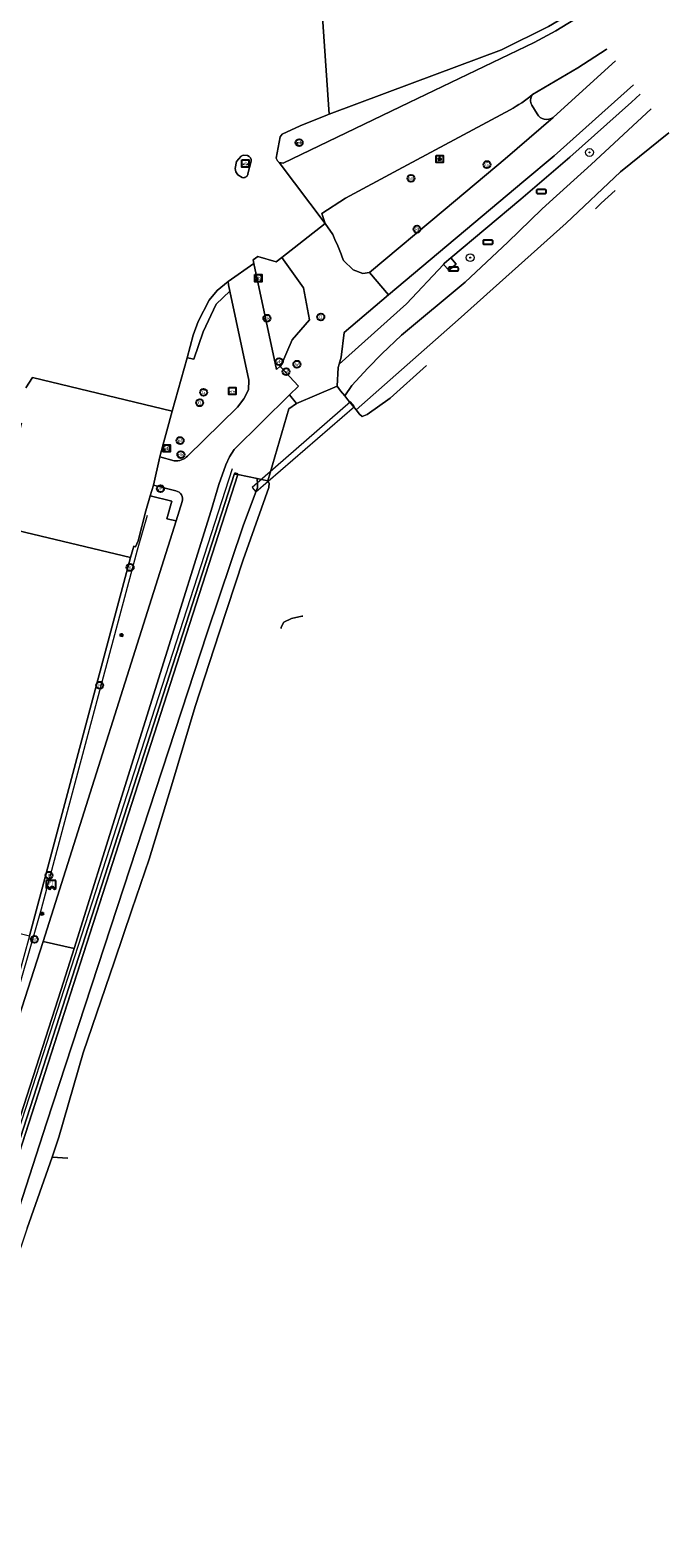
# Model space of a CAD drawing. Header units: metres. Extents: x 73718 to 76933, y 443658 to 446696.
# Tile 67 of 153: x 75021 to 75086, y 445392 to 445546. Entities that reach past the tile are written whole.
import ezdxf
from ezdxf.enums import TextEntityAlignment as Align

# ---------------------------------------------------------------- set-up
doc = ezdxf.new("R2010")
doc.units = ezdxf.units.M
for name, color, linetype, lineweight in [('B-WE-GK-BESCHOEIING-G', 130, 'GK-BESCHOEIING-SO', 18), ('B-WE-GK-KADEMUUR-G', 150, 'Continuous', 35), ('B-WE-GK-KEERWAND_DAMWAND-G', 30, 'Continuous', 18), ('B-WE-GR-BOOM-S', 90, 'Continuous', 25), ('B-WE-GR-GRAS-GV', 60, 'Continuous', 13), ('B-WE-IE-MEUBILAIR-S', 7, 'Continuous', 25), ('B-WE-IE-MEUBILAIR_WEGMEUBILAIR-G', 7, 'Continuous', 18), ('B-WE-KW-KUNSTWERK_DUIKER-GV', 170, 'Continuous', 18), ('B-WE-OG-TERREIN_ERF-GV', 7, 'Continuous', 18), ('B-WE-OG-TERREIN_OEVER-GV', 7, 'Continuous', 18), ('B-WE-OG-WATER_SLOOT-GV', 120, 'Continuous', 18), ('B-WE-OG-WEG-GV', 7, 'Continuous', 18), ('B-WE-VH-GESLOTENVERHARDING_ASFALT-GV', 10, 'Continuous', 18), ('B-WE-VH-GESLOTENVERHARDING_BETON-GV', 10, 'Continuous', 18), ('B-WE-VH-OPENVERHARDING_BETONELEMENT-GV', 30, 'Continuous', 18), ('B-WE-VH-OPENVERHARDING_BETONSTRAATSTEEN-GV', 30, 'Continuous', 18), ('B-WE-VH-OPENVERHARDING_TEGEL-GV', 30, 'Continuous', 18)]:
    doc.layers.add(name, color=color, linetype=linetype, lineweight=lineweight)
doc.styles.add('NLCS-ISO', font='NLCS-ISO.ttf')
doc.linetypes.add('GK-BESCHOEIING-SO', pattern='A,18,-3,[1,NLCS.SHX,S=0.6,R=0,X=0,Y=0],-3', length=24)

# ---------------------------------------------------------------- blocks, each defined once
blk = doc.blocks.new('SIE-MEUBILAIR_BORD_VERKEER-SO')
at = {"flags": 128}
blk.add_lwpolyline([(-1.8, 1.8), (1.8, 1.8), (1.8, -1.8), (-1.8, -1.8)], close=True, dxfattribs=at)
at = {"style": 'NLCS-ISO'}
blk.add_text('vb', height=1.8, dxfattribs=at).set_placement((0, 0), align=Align.MIDDLE_CENTER)
blk = doc.blocks.new('SIE-MEUBILAIR_BORD_WEGWIJZER-SO')
at = {"flags": 128}
blk.add_lwpolyline([(-1.8, 1.8), (1.8, 1.8), (1.8, -1.8), (-1.8, -1.8)], close=True, dxfattribs=at)
at = {"style": 'NLCS-ISO'}
blk.add_text('ww', height=1.8, dxfattribs=at).set_placement((0, 0), align=Align.MIDDLE_CENTER)
blk = doc.blocks.new('SIE-MEUBILAIR_KAST-SO')
at = {"flags": 128}
blk.add_lwpolyline([(-2, -1), (2, -1, 0.414214), (2.5, -0.5), (2.5, 0.5, 0.414214), (2, 1), (-2, 1, 0.414214), (-2.5, 0.5), (-2.5, -0.5, 0.414214)], format="xyb", close=True, dxfattribs=at)
blk = doc.blocks.new('SIE-MEUBILAIR_PAAL_DRUKKNOPPAAL-SO')
blk.add_circle((0, 0), 1.8)
at = {"style": 'NLCS-ISO'}
blk.add_text('dk', height=1.8, dxfattribs=at).set_placement((0, 0), align=Align.MIDDLE_CENTER)
blk = doc.blocks.new('SIE-MEUBILAIR_PAAL_VRI-SO')
blk.add_circle((0, 0), 1.8)
at = {"style": 'NLCS-ISO'}
blk.add_text('vri', height=1.8, dxfattribs=at).set_placement((0, 0), align=Align.MIDDLE_CENTER)
blk = doc.blocks.new('SIE-MEUBILAIR_PAAL_VERKEERSBORD-SO')
blk.add_circle((0, 0), 1.8)
at = {"style": 'NLCS-ISO'}
blk.add_text('vb', height=1.8, dxfattribs=at).set_placement((0, 0), align=Align.MIDDLE_CENTER)
blk = doc.blocks.new('SIE-MEUBILAIR_PAAL_LICHTMAST-SO')
for points in [[(-0.62, 0), (-1, 0)], [(-0.71, 0.71), (-0.44, 0.44)], [(0, 1), (0, 0.62)], [(0.44, 0.44), (0.71, 0.71)], [(1, 0), (0.62, 0)], [(-0.71, -0.71), (-0.44, -0.44)], [(0, -0.62), (0, -1)], [(0.44, -0.44), (0.71, -0.71)]]:
    blk.add_lwpolyline(points)
blk.add_circle((0, 0), 0.5)
blk = doc.blocks.new('SIE-MEUBILAIR_PAAL_HECTOMETER-SO')
blk.add_circle((0, 0), 1.8)
at = {"style": 'NLCS-ISO'}
blk.add_text('hm', height=1.8, dxfattribs=at).set_placement((0, 0), align=Align.MIDDLE_CENTER)
blk = doc.blocks.new('SIE-MEUBILAIR_PAAL_PORTAAL-SO')
blk.add_circle((0, 0), 1.8)
at = {"style": 'NLCS-ISO'}
blk.add_text('pt', height=1.8, dxfattribs=at).set_placement((0, 0), align=Align.MIDDLE_CENTER)
blk = doc.blocks.new('SIE-MEUBILAIR_PUT_GASPUT-SO')
blk.add_circle((0, 0), 1.8)
at = {"style": 'NLCS-ISO'}
blk.add_text('G', height=1.8, dxfattribs=at).set_placement((0, 0), align=Align.MIDDLE_CENTER)
blk = doc.blocks.new('SIE-MEUBILAIR_PUT_WATERLEIDINGPUT-SO')
blk.add_circle((0, 0), 1.8)
at = {"style": 'NLCS-ISO'}
blk.add_text('W', height=1.8, dxfattribs=at).set_placement((0, 0), align=Align.MIDDLE_CENTER)
blk = doc.blocks.new('SIE-MEUBILAIR_PUT_RIOOLPUT-SO')
blk.add_circle((0, 0), 1.8)
at = {"style": 'NLCS-ISO'}
blk.add_text('RI', height=1.8, dxfattribs=at).set_placement((0, 0), align=Align.MIDDLE_CENTER)
blk = doc.blocks.new('SIE-MEUBILAIR_PUT_KOLK-SO')
blk.add_circle((0, 0), 1.8)
at = {"style": 'NLCS-ISO'}
blk.add_text('K', height=1.8, dxfattribs=at).set_placement((0, 0), align=Align.MIDDLE_CENTER)
blk = doc.blocks.new('SIE-MEUBILAIR_SENSOR_FLITSER-SO')
for p, q in [((2.5, 1.25), (-2.5, 1.25)), ((-2.5, 1.25), (-2.5, -2.8125)), ((2.5, -2.8125), (2.5, 1.25))]:
    blk.add_line(p, q)
for centre, start, end in [((-1.875, -2.65625), 36.86989765, 143.13010235), ((-1.875, -2.96875), 36.86989765, 143.13010235), ((-1.875, -3.28125), 36.86989765, 143.13010235), ((-0.625, -1.71875), 216.86989765, 323.13010235), ((-0.625, -2.03125), 216.86989765, 323.13010235), ((-0.625, -2.34375), 216.86989765, 323.13010235), ((0.625, -2.65625), 36.86989765, 143.13010235), ((0.625, -2.96875), 36.86989765, 143.13010235), ((0.625, -3.28125), 36.86989765, 143.13010235), ((1.875, -1.71875), 216.86989765, 323.13010235), ((1.875, -2.03125), 216.86989765, 323.13010235), ((1.875, -2.34375), 216.86989765, 323.13010235)]:
    blk.add_arc(centre, 0.78125, start, end)
at = {"style": 'NLCS-ISO'}
blk.add_text('fl', height=1.8, dxfattribs=at).set_placement((0, 0), align=Align.MIDDLE_CENTER)
blk = doc.blocks.new('SGR-BOOM_GBKN-SO')
at = {"linetype": 'ByBlock', "lineweight": 18}
h = blk.add_hatch(color=0, dxfattribs=at)
h.dxf.hatch_style = 1
edge = h.paths.add_edge_path()
edge.add_arc((0, 0), 0.25, 0, 360)
at = {"color": 0, "linetype": 'ByBlock', "lineweight": 18}
for radius in [2, 0.25]:
    blk.add_circle((0, 0), radius, dxfattribs=at)
at = {"color": 0, "linetype": 'ByBlock', "lineweight": 18, "style": 'NLCS-ISO'}
blk.add_attdef('SOORT', (2.5, 0), '', height=1.5, dxfattribs=at)

msp = doc.modelspace()

# ---------------------------------------------------------------- linework, layer by layer
at = {"layer": 'B-WE-GK-BESCHOEIING-G', "flags": 128}
msp.add_lwpolyline([(75022.623, 445434.695), (75039.031, 445484.847), (75042.721, 445495.768), (75044.206, 445499.718), (75044.187, 445500)], dxfattribs=at)
at = {"layer": 'B-WE-GK-KADEMUUR-G', "flags": 128}
msp.add_lwpolyline([(75042.166, 445501.047), (75041.824, 445501.154)], dxfattribs=at)
at = {"layer": 'B-WE-GK-KEERWAND_DAMWAND-G', "flags": 128}
msp.add_lwpolyline([(75042.166, 445501.047), (75007.294, 445392.858), (75000, 445370.227), (74999.783, 445369.294), (74996.356, 445358.66)], dxfattribs=at)
at = {"layer": 'B-WE-GR-GRAS-GV', "flags": 128}
msp.add_lwpolyline([(75024.795, 445431.096), (75023.179, 445431.202), (75020.648, 445423.946), (75018.002, 445416.117), (75016.176, 445409.939), (75014.331, 445403.699), (75012.692, 445398.783), (75011.037, 445393.818), (75009.184, 445387.801), (75007.312, 445381.724), (75004.234, 445372.221), (75001.264, 445362.934), (74999.213, 445357.156), (74996.891, 445349.489), (74995.703, 445345.008), (74994.286, 445340.352), (74993.738, 445335.69), (74993.738, 445334.539), (74993.822, 445334.014), (74994.251, 445331.339)], dxfattribs=at)
at = {"layer": 'B-WE-IE-MEUBILAIR_WEGMEUBILAIR-G', "flags": 128}
for points in [[(75041.607, 445501.626), (75015.043, 445419.504), (74996.085, 445358.746), (74988.404, 445335.234), (74982.572, 445318.018), (74946.528, 445190.854), (74941.468, 445172.053), (74939.359, 445158.202), (74939.346, 445158.119)], [(75032.917, 445496.856), (75031.869, 445493.293), (75027.773, 445477.886), (75022.056, 445456.573), (75018.761, 445445.022), (75015.196, 445433.621), (75013.29, 445427.872), (75011.351, 445422.208), (75009.253, 445416.563), (75005.152, 445405.292), (75001.256, 445394.001), (74997.678, 445382.507), (74990.48, 445359.627), (74979.832, 445325.153), (74973.128, 445302.151), (74963.206, 445267.526), (74953.328, 445232.886), (74943.442, 445198.269), (74940.207, 445186.453), (74937.324, 445175.044), (74934.703, 445163.382), (74931.167, 445145.793), (74929.176, 445133.922), (74928.566, 445129.505)]]:
    msp.add_lwpolyline(points, dxfattribs=at)
at = {"layer": 'B-WE-KW-KUNSTWERK_DUIKER-GV', "flags": 128}
msp.add_lwpolyline([(75054.099, 445508.009), (75053.706, 445508.462), (75043.637, 445499.719), (75044.03, 445499.266)], close=True, dxfattribs=at)
at = {"layer": 'B-WE-OG-TERREIN_ERF-GV', "flags": 128}
for points in [[(75080.779, 445530.104), (75079.339, 445528.796), (75078.753, 445528.221)], [(75061.491, 445512.171), (75057.755, 445508.832), (75055.412, 445507.182), (75054.895, 445506.969), (75054.639, 445507.222)], [(75054.639, 445507.222), (75054.269, 445507.668), (75053.43, 445508.68), (75053.108, 445509.084), (75052.691, 445509.606), (75052.337, 445510.086), (75048.183, 445508.304), (75047.408, 445507.761), (75045.244, 445500.394), (75045.378, 445500.151), (75045.352, 445499.701), (75042.731, 445492.302), (75040.287, 445484.835), (75037.818, 445477.292), (75035.481, 445469.529), (75033.12, 445461.688), (75031.348, 445456.504), (75029.557, 445451.267), (75026.371, 445441.872), (75023.888, 445433.233), (75023.179, 445431.202), (75024.795, 445431.096)], [(75046.601, 445485.275), (75046.626, 445485.402), (75046.896, 445485.942), (75047.652, 445486.32), (75048.732, 445486.536), (75048.844, 445486.536)]]:
    msp.add_lwpolyline(points, dxfattribs=at)
at = {"layer": 'B-WE-OG-TERREIN_OEVER-GV', "flags": 128}
for points in [[(75083.338, 445539.938), (75082.429, 445539.126), (75076.12, 445533.484), (75071.128, 445529.212), (75063.972, 445523.202), (75064.517, 445522.562), (75063.759, 445521.941), (75063.203, 445522.529), (75059.444, 445518.49), (75052.552, 445512.328), (75052.448, 445511.967), (75052.337, 445510.086), (75052.691, 445509.606), (75053.108, 445509.084), (75053.837, 445510.137), (75055.464, 445511.923), (75056.893, 445513.392), (75058.917, 445515.297), (75065.421, 445520.708), (75069.801, 445524.797), (75073.275, 445528.167)], [(75073.275, 445528.167), (75074.038, 445528.907), (75078.318, 445532.763), (75084.443, 445538.45)], [(75086.26, 445536.004), (75081.326, 445532), (75075.776, 445526.746), (75064.713, 445516.845), (75054.269, 445507.668), (75054.639, 445507.222)], [(75078.753, 445528.221), (75079.339, 445528.796), (75080.779, 445530.104)], [(75054.639, 445507.222), (75054.895, 445506.969), (75055.412, 445507.182), (75057.755, 445508.832), (75061.491, 445512.171)], [(75020.648, 445423.946), (75023.179, 445431.202), (75023.888, 445433.233), (75026.371, 445441.872), (75029.557, 445451.267), (75031.348, 445456.504), (75033.12, 445461.688), (75035.481, 445469.529), (75037.818, 445477.292), (75040.287, 445484.835), (75042.731, 445492.302), (75045.352, 445499.701), (75045.378, 445500.151), (75045.244, 445500.394), (75044.596, 445500.538), (75044.145, 445500.639), (75044.187, 445500), (75044.206, 445499.718), (75042.721, 445495.768), (75039.031, 445484.847), (75022.623, 445434.695), (75016.299, 445415.248)], [(75048.844, 445486.536), (75048.732, 445486.536), (75047.652, 445486.32), (75046.896, 445485.942), (75046.626, 445485.402), (75046.601, 445485.275)]]:
    msp.add_lwpolyline(points, dxfattribs=at)
at = {"layer": 'B-WE-OG-WATER_SLOOT-GV', "flags": 128}
for points in [[(75084.443, 445538.45), (75078.318, 445532.763), (75074.038, 445528.907), (75073.275, 445528.167), (75069.801, 445524.797), (75065.421, 445520.708), (75058.917, 445515.297), (75056.893, 445513.392), (75055.464, 445511.923), (75053.837, 445510.137), (75053.108, 445509.084), (75053.43, 445508.68), (75054.269, 445507.668), (75064.713, 445516.845), (75075.776, 445526.746), (75081.326, 445532), (75086.26, 445536.004)], [(75007.142, 445386.679), (75016.299, 445415.248), (75022.623, 445434.695), (75039.031, 445484.847), (75042.721, 445495.768), (75044.206, 445499.718), (75044.187, 445500), (75044.145, 445500.639), (75042.166, 445501.047), (75012.822, 445410.007), (75007.294, 445392.858), (75000, 445370.227)]]:
    msp.add_lwpolyline(points, dxfattribs=at)
at = {"layer": 'B-WE-OG-WEG-GV'}
for points in [[(75072.324, 445539.897, -0.0442385), (75070.031, 445538.352)], [(75072.235, 445538.803, -0.2825136), (75072.324, 445539.897)], [(75074.427, 445537.567, -0.4596034), (75072.781, 445537.931)], [(75051.888, 445525.579, -0.0171178), (75052.989, 445522.92)], [(75035.684, 445502.442, 0.2296599), (75037.043, 445502.924)]]:
    msp.add_lwpolyline(points, format="xyb", dxfattribs=at)
at = {"layer": 'B-WE-OG-WEG-GV', "flags": 128}
for points in [[(75072.781, 445537.931), (75072.235, 445538.803)], [(75070.031, 445538.352), (75058.572, 445532.201), (75053.205, 445529.32), (75050.772, 445527.724), (75051.11, 445526.702), (75051.888, 445525.579)], [(75052.989, 445522.92), (75053.96, 445521.988), (75054.95, 445521.609), (75055.656, 445521.695), (75063.4, 445528.179), (75069.515, 445533.338), (75074.427, 445537.567)], [(75041.366, 445519.779), (75039.964, 445518.446), (75038.635, 445515.631), (75037.681, 445512.846), (75037.211, 445512.928), (75036.983, 445512.968), (75035.468, 445507.521), (75034.28, 445503.113), (75034.217, 445502.841), (75035.684, 445502.442)], [(75037.043, 445502.924), (75042.15, 445507.926), (75042.799, 445508.782), (75043.272, 445509.706), (75043.319, 445510.693), (75041.366, 445519.779)], [(75000, 445371.413), (75041.824, 445501.154), (75042.166, 445501.047), (75044.145, 445500.639), (75044.596, 445500.538), (75045.244, 445500.394), (75047.408, 445507.761), (75048.183, 445508.304), (75047.472, 445509.189), (75041.814, 445503.61), (75041.335, 445502.851), (75040.936, 445502.011), (75040.22, 445500), (75039.459, 445497.347), (75025.427, 445452.538), (75024.12, 445448.364), (75014.885, 445419.726), (75009.877, 445405.275), (74996.938, 445365.11)], [(74993.811, 445365.887), (75006.746, 445406.176), (75011.816, 445420.805), (75021.024, 445449.335), (75022.262, 445453.254), (75035.867, 445496.302), (75034.922, 445496.505), (75035.427, 445498.307), (75033.216, 445498.839), (75032.753, 445497.309), (75031.972, 445494.244), (75031.718, 445493.628), (75031.527, 445493.688), (75031.214, 445492.556), (75020.861, 445453.852), (75019.729, 445449.621), (75017.886, 445443.172), (75012.719, 445427.807), (75007.568, 445414.438), (75002.196, 445399.732), (75000, 445393.021), (74996.775, 445382.714)]]:
    msp.add_lwpolyline(points, dxfattribs=at)
msp.add_lwpolyline([(75046.669, 445523.242), (75046.102, 445522.8), (75044.219, 445523.353), (75043.761, 445522.982), (75043.811, 445522.617), (75046.119, 445511.791), (75046.502, 445512.118), (75046.558, 445512.058), (75047.73, 445514.822), (75049.501, 445516.847), (75048.903, 445520.144)], close=True, dxfattribs=at)
at = {"layer": 'B-WE-VH-GESLOTENVERHARDING_ASFALT-GV', "flags": 128}
for points in [[(75069.663, 445558.348), (75063.887, 445555.284), (75058.939, 445553.12), (75058.908, 445553.24), (75057.857, 445552.871), (75055.391, 445552.007), (75054.593, 445551.901), (75052.93, 445551.986), (75051.859, 445552.218), (75050.483, 445552.826), (75051.528, 445537.909), (75060.011, 445541.083), (75069.134, 445544.496), (75073.937, 445546.88), (75076.907, 445548.596)], [(75020.483, 445509.914), (75021.168, 445510.949), (75035.468, 445507.521), (75036.983, 445512.968), (75037.618, 445515.289), (75038.135, 445516.697), (75039.255, 445518.887), (75040.06, 445519.859), (75041.181, 445520.782), (75043.811, 445522.617), (75043.761, 445522.982), (75044.219, 445523.353), (75046.102, 445522.8), (75046.669, 445523.242), (75051.11, 445526.702), (75046.396, 445532.966), (75046.22, 445533.109), (75046.113, 445533.395), (75046.518, 445535.585), (75046.72, 445535.846), (75048.556, 445536.708), (75051.346, 445537.841), (75051.528, 445537.909), (75050.483, 445552.826)], [(75077.332, 445548.023), (75074.717, 445546.435), (75072.474, 445545.246), (75059.691, 445539.091), (75046.821, 445532.893), (75046.396, 445532.966), (75051.11, 445526.702), (75050.772, 445527.724), (75053.205, 445529.32), (75058.572, 445532.201), (75070.031, 445538.352)], [(75072.324, 445539.897), (75076.961, 445542.648), (75079.843, 445544.512), (75079.905, 445544.559)], [(75041.977, 445532.015), (75041.898, 445532.343), (75042.052, 445533.065), (75042.535, 445533.614), (75042.737, 445533.687), (75043.152, 445533.665)], [(75043.526, 445533.073), (75043.215, 445531.797)], [(75042.625, 445531.421), (75042.186, 445531.675), (75041.977, 445532.015)], [(75034.217, 445502.841), (75034.28, 445503.113), (75035.468, 445507.521), (75021.168, 445510.949), (75020.483, 445509.914)], [(75020.061, 445506.3), (75018.875, 445501.79), (75017.311, 445495.847), (75031.214, 445492.556), (75031.527, 445493.688), (75031.718, 445493.628), (75031.972, 445494.244), (75032.753, 445497.309), (75033.216, 445498.839), (75033.548, 445499.937), (75034.217, 445502.841)]]:
    msp.add_lwpolyline(points, dxfattribs=at)
at = {"layer": 'B-WE-VH-GESLOTENVERHARDING_ASFALT-GV'}
for points in [[(75070.031, 445538.352, 0.0442385), (75072.324, 445539.897)], [(75043.152, 445533.665, -0.4017539), (75043.526, 445533.073)], [(75043.215, 445531.797, -0.4702914), (75042.625, 445531.421)]]:
    msp.add_lwpolyline(points, format="xyb", dxfattribs=at)
at = {"layer": 'B-WE-VH-GESLOTENVERHARDING_ASFALT-GV', "flags": 128}
msp.add_lwpolyline([(75031.214, 445492.556), (75017.311, 445495.847), (75016.932, 445494.411), (75007.149, 445457.259), (75020.861, 445453.852)], close=True, dxfattribs=at)
at = {"layer": 'B-WE-VH-GESLOTENVERHARDING_BETON-GV', "flags": 128}
for points in [[(75076.907, 445548.596), (75073.937, 445546.88), (75069.134, 445544.496), (75060.011, 445541.083), (75051.528, 445537.909), (75051.346, 445537.841), (75048.556, 445536.708), (75046.72, 445535.846), (75046.518, 445535.585), (75046.113, 445533.395), (75046.22, 445533.109), (75046.396, 445532.966), (75046.821, 445532.893), (75059.691, 445539.091)], [(75059.691, 445539.091), (75072.474, 445545.246), (75074.717, 445546.435), (75077.332, 445548.023)]]:
    msp.add_lwpolyline(points, dxfattribs=at)
msp.add_lwpolyline([(75041.366, 445519.779), (75041.223, 445520.445), (75041.181, 445520.782), (75040.06, 445519.859), (75039.255, 445518.887), (75038.135, 445516.697), (75037.618, 445515.289), (75036.983, 445512.968), (75037.211, 445512.928), (75037.681, 445512.846), (75038.635, 445515.631), (75039.964, 445518.446)], close=True, dxfattribs=at)
at = {"layer": 'B-WE-VH-OPENVERHARDING_BETONELEMENT-GV', "flags": 128}
msp.add_lwpolyline([(75080.804, 445543.35), (75074.472, 445537.602), (75074.427, 445537.567), (75069.515, 445533.338), (75063.4, 445528.179), (75055.656, 445521.695), (75057.592, 445519.412), (75071.414, 445531.045), (75074.536, 445533.632), (75082.631, 445540.89)], dxfattribs=at)
msp.add_lwpolyline([(74995.907, 445358.805), (74996.005, 445358.771), (74996.085, 445358.746), (74996.356, 445358.66), (74999.783, 445369.294), (75000, 445370.227), (75007.294, 445392.858), (75012.822, 445410.007), (75042.166, 445501.047), (75041.824, 445501.154), (75000, 445371.413)], close=True, dxfattribs=at)
at = {"layer": 'B-WE-VH-OPENVERHARDING_BETONSTRAATSTEEN-GV', "flags": 128}
for points in [[(75043.152, 445533.665), (75042.737, 445533.687), (75042.535, 445533.614), (75042.052, 445533.065), (75041.898, 445532.343), (75041.977, 445532.015), (75042.186, 445531.675), (75042.625, 445531.421)], [(75043.215, 445531.797), (75043.526, 445533.073)], [(75051.888, 445525.579), (75051.11, 445526.702), (75046.669, 445523.242), (75048.903, 445520.144), (75049.501, 445516.847), (75047.73, 445514.822), (75046.558, 445512.058), (75048.391, 445510.086), (75047.472, 445509.189), (75048.183, 445508.304), (75052.337, 445510.086), (75052.448, 445511.967), (75052.552, 445512.328), (75052.76, 445513.05), (75053.069, 445515.548), (75057.592, 445519.412)], [(75057.592, 445519.412), (75055.656, 445521.695), (75054.95, 445521.609), (75053.96, 445521.988), (75052.989, 445522.92)]]:
    msp.add_lwpolyline(points, dxfattribs=at)
at = {"layer": 'B-WE-VH-OPENVERHARDING_BETONSTRAATSTEEN-GV'}
for points in [[(75043.526, 445533.073, 0.4017539), (75043.152, 445533.665)], [(75042.625, 445531.421, 0.4702914), (75043.215, 445531.797)], [(75052.989, 445522.92, 0.0171178), (75051.888, 445525.579)]]:
    msp.add_lwpolyline(points, format="xyb", dxfattribs=at)
at = {"layer": 'B-WE-VH-OPENVERHARDING_TEGEL-GV', "flags": 128}
for points in [[(75079.905, 445544.559), (75079.843, 445544.512), (75076.961, 445542.648), (75072.324, 445539.897)], [(75074.427, 445537.567), (75074.472, 445537.602), (75080.804, 445543.35)], [(75082.631, 445540.89), (75074.536, 445533.632), (75071.414, 445531.045), (75057.592, 445519.412), (75053.069, 445515.548), (75052.76, 445513.05), (75052.552, 445512.328), (75059.444, 445518.49), (75063.203, 445522.529), (75063.317, 445522.651), (75063.972, 445523.202), (75071.128, 445529.212), (75076.12, 445533.484), (75082.429, 445539.126), (75083.338, 445539.938)], [(75072.235, 445538.803), (75072.781, 445537.931)], [(75022.262, 445453.254), (75025.427, 445452.538), (75039.459, 445497.347), (75040.22, 445500), (75040.936, 445502.011), (75041.335, 445502.851), (75041.814, 445503.61), (75047.472, 445509.189), (75048.391, 445510.086), (75046.558, 445512.058), (75046.502, 445512.118), (75046.119, 445511.791), (75043.811, 445522.617), (75041.181, 445520.782), (75041.223, 445520.445), (75041.366, 445519.779), (75043.319, 445510.693), (75043.272, 445509.706), (75042.799, 445508.782), (75042.15, 445507.926), (75037.043, 445502.924)], [(75035.684, 445502.442), (75034.217, 445502.841), (75033.548, 445499.937), (75035.848, 445499.357)], [(75033.548, 445499.937), (75033.216, 445498.839), (75035.427, 445498.307), (75034.922, 445496.505), (75035.867, 445496.302), (75036.49, 445498.273)], [(75035.848, 445499.357), (75033.548, 445499.937)], [(75036.49, 445498.273), (75035.867, 445496.302), (75022.262, 445453.254)]]:
    msp.add_lwpolyline(points, dxfattribs=at)
at = {"layer": 'B-WE-VH-OPENVERHARDING_TEGEL-GV'}
for points in [[(75072.324, 445539.897, 0.2825136), (75072.235, 445538.803)], [(75072.781, 445537.931, 0.4596034), (75074.427, 445537.567)], [(75037.043, 445502.924, -0.2296599), (75035.684, 445502.442)], [(75035.848, 445499.357, -0.4541224), (75036.49, 445498.273)], [(75036.49, 445498.273, 0.4541224), (75035.848, 445499.357)]]:
    msp.add_lwpolyline(points, format="xyb", dxfattribs=at)
at = {"layer": 'B-WE-VH-OPENVERHARDING_TEGEL-GV', "flags": 128}
for points in [[(75063.972, 445523.202), (75063.317, 445522.651), (75063.203, 445522.529), (75063.759, 445521.941), (75064.517, 445522.562)], [(75025.427, 445452.538), (75022.262, 445453.254), (75021.024, 445449.335), (75011.816, 445420.805), (75006.746, 445406.176), (74993.811, 445365.887), (74996.938, 445365.11), (75009.877, 445405.275), (75014.885, 445419.726), (75024.12, 445448.364)]]:
    msp.add_lwpolyline(points, close=True, dxfattribs=at)

# ---------------------------------------------------------------- block references
at = {"layer": 'B-WE-GR-BOOM-S', "xscale": 0.2, "yscale": 0.2, "zscale": 0.2}
for p in [(75078.145, 445533.98), (75065.947, 445523.219)]:
    msp.add_blockref('SGR-BOOM_GBKN-SO', p, dxfattribs=at)
at = {"layer": 'B-WE-IE-MEUBILAIR-S', "xscale": 0.2, "yscale": 0.2, "zscale": 0.2}
for name, p in [('SIE-MEUBILAIR_PAAL_VRI-SO', (75048.447, 445534.983)), ('SIE-MEUBILAIR_PAAL_PORTAAL-SO', (75048.447, 445534.983)), ('SIE-MEUBILAIR_BORD_WEGWIJZER-SO', (75042.938, 445532.851)), ('SIE-MEUBILAIR_BORD_VERKEER-SO', (75042.938, 445532.851)), ('SIE-MEUBILAIR_BORD_VERKEER-SO', (75062.814, 445533.317)), ('SIE-MEUBILAIR_PAAL_LICHTMAST-SO', (75062.814, 445533.317)), ('SIE-MEUBILAIR_PUT_GASPUT-SO', (75067.654, 445532.743)), ('SIE-MEUBILAIR_PAAL_HECTOMETER-SO', (75059.889, 445531.329)), ('SIE-MEUBILAIR_KAST-SO', (75073.22, 445529.979)), ('SIE-MEUBILAIR_PUT_RIOOLPUT-SO', (75060.511, 445526.133)), ('SIE-MEUBILAIR_KAST-SO', (75067.758, 445524.804)), ('SIE-MEUBILAIR_KAST-SO', (75064.234, 445522.056)), ('SIE-MEUBILAIR_BORD_VERKEER-SO', (75044.288, 445521.121)), ('SIE-MEUBILAIR_PAAL_VRI-SO', (75044.288, 445521.121)), ('SIE-MEUBILAIR_PAAL_DRUKKNOPPAAL-SO', (75045.149, 445517.025)), ('SIE-MEUBILAIR_PUT_GASPUT-SO', (75050.662, 445517.156)), ('SIE-MEUBILAIR_PAAL_VERKEERSBORD-SO', (75046.408, 445512.581)), ('SIE-MEUBILAIR_PUT_WATERLEIDINGPUT-SO', (75048.219, 445512.318)), ('SIE-MEUBILAIR_PUT_WATERLEIDINGPUT-SO', (75047.11, 445511.565)), ('SIE-MEUBILAIR_PUT_GASPUT-SO', (75038.681, 445509.437)), ('SIE-MEUBILAIR_BORD_WEGWIJZER-SO', (75041.618, 445509.592)), ('SIE-MEUBILAIR_PUT_GASPUT-SO', (75038.28, 445508.372)), ('SIE-MEUBILAIR_PAAL_PORTAAL-SO', (75036.279, 445504.512)), ('SIE-MEUBILAIR_BORD_VERKEER-SO', (75034.914, 445503.708)), ('SIE-MEUBILAIR_PAAL_VRI-SO', (75034.914, 445503.708)), ('SIE-MEUBILAIR_PAAL_DRUKKNOPPAAL-SO', (75036.353, 445503.069)), ('SIE-MEUBILAIR_PAAL_VRI-SO', (75034.266, 445499.58)), ('SIE-MEUBILAIR_PUT_KOLK-SO', (75031.162, 445491.526)), ('SIE-MEUBILAIR_PAAL_LICHTMAST-SO', (75030.277, 445484.614)), ('SIE-MEUBILAIR_PUT_KOLK-SO', (75028.055, 445479.48)), ('SIE-MEUBILAIR_PUT_KOLK-SO', (75022.873, 445460.041)), ('SIE-MEUBILAIR_SENSOR_FLITSER-SO', (75023.065, 445459.256)), ('SIE-MEUBILAIR_PAAL_LICHTMAST-SO', (75022.171, 445456.112)), ('SIE-MEUBILAIR_PAAL_HECTOMETER-SO', (75021.374, 445453.492))]:
    msp.add_blockref(name, p, dxfattribs=at)

doc.saveas('drawing.dxf')
